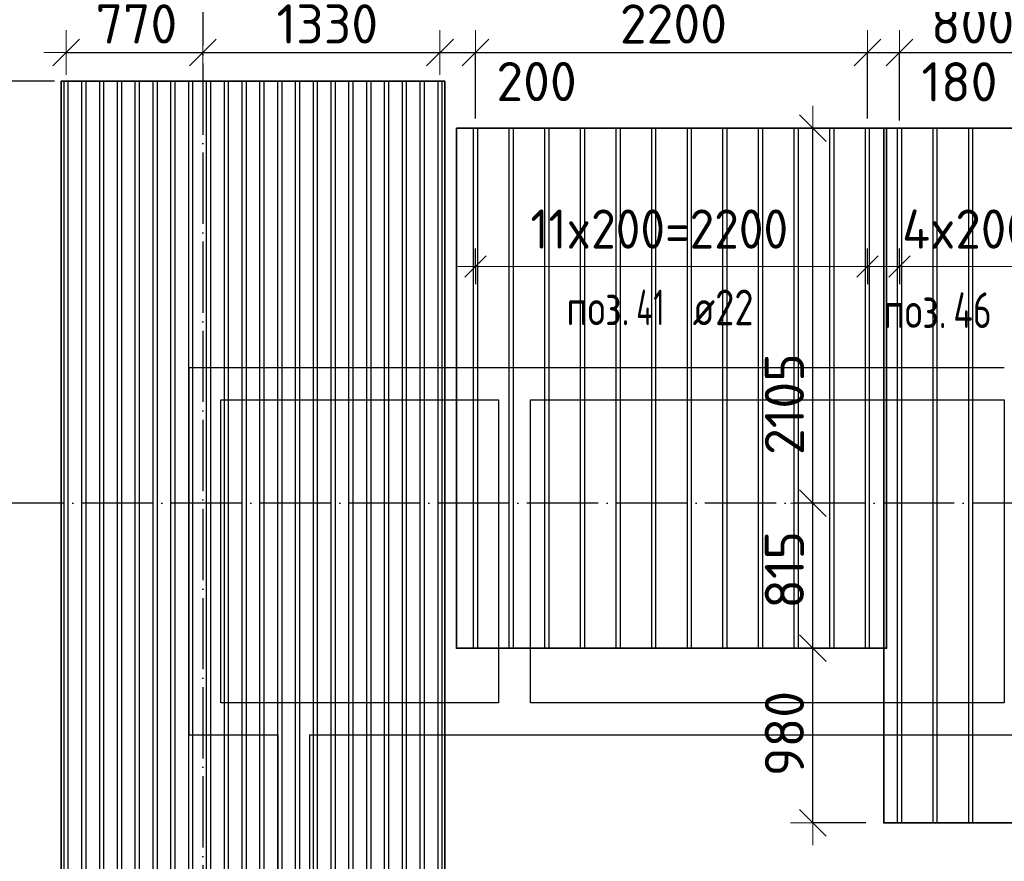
# Model space of a CAD drawing. Header units: millimetres. Extents: x -3483 to 105345, y -283423 to 72284.
# Tile 38 of 165: x 47371 to 52900, y -106390 to -101666. Entities that reach past the tile are written whole.
import ezdxf

# ---------------------------------------------------------------- set-up
doc = ezdxf.new("R2010")
doc.units = ezdxf.units.MM
doc.header["$PDMODE"] = 65
doc.linetypes.add('______11', pattern=[500, 400, -50, 0, -50])
doc.linetypes.add('______5', pattern=[1100, 800, -100, 100, -100])
doc.layers.add('Арм.стержн.Доп. Арм ниж.зоны У', color=7, linetype='Continuous', lineweight=35, true_color=0x1cff1c)
doc.layers.add('Осевая линия_ общее', color=7, linetype='______5', lineweight=13, true_color=0xa0a0a0)
doc.layers.add('Размерная линия_ общее', color=7, linetype='Continuous', lineweight=13)
doc.layers.add('Стена_ общее', color=7, linetype='Continuous', lineweight=35)
doc.styles.add('ISOCPEUR', font='ISOCPEUR')
doc.dimstyles.new('DIMSTYLE_4', dxfattribs={"dimtxt": 220, "dimasz": 250, "dimexe": 0, "dimexo": 0, "dimgap": 110, "dimtad": 2, "dimdec": 0, "dimrnd": 5, "dimzin": 12, "dimdsep": 46, "dimtxsty": 'ISOCPEUR', "dimblk1": 'ALL_ML_STRICH', "dimblk2": 'ALL_ML_STRICH', "dimsah": 1, "dimcen": 0, "dimclrd": 7, "dimclre": 256, "dimclrt": 7, "dimadec": 0, "dimazin": 0, "dimtfac": 1, "dimtdec": 0, "dimtix": 1, "dimtmove": 2, "dimatfit": 3, "dimfxl": 0, "dimtzin": 0, "dimlwd": 0, "dimlwe": -3, "dimarcsym": 0})
doc.dimstyles.new('DIMSTYLE_9', dxfattribs={"dimtxt": 220, "dimasz": 250, "dimexe": 0, "dimexo": 0, "dimgap": 110, "dimtad": 0, "dimdec": 0, "dimrnd": 5, "dimzin": 12, "dimdsep": 46, "dimtxsty": 'ISOCPEUR', "dimblk1": 'ALL_ML_STRICH', "dimblk2": 'ALL_ML_STRICH', "dimsah": 1, "dimcen": 0, "dimclrd": 7, "dimclre": 256, "dimclrt": 7, "dimadec": 0, "dimazin": 0, "dimtfac": 1, "dimtdec": 0, "dimtix": 1, "dimtmove": 2, "dimatfit": 3, "dimfxl": 0, "dimtvp": 1.2, "dimtzin": 0, "dimlwd": 0, "dimlwe": -3, "dimarcsym": 0})

# ---------------------------------------------------------------- blocks, each defined once
blk = doc.blocks.new('СЛОЖНЫЙ_ОБЪЕКТ_3')
at = {"layer": 'Стена_ общее', "color": 9, "linetype": 'Continuous', "lineweight": -3, "true_color": 0xc7c7c7, "transparency": 33554687}
for p, q in [((48320, -103620), (48320, -105500)), ((48500, -103620), (48320, -103620)), ((50060, -103620), (48500, -103620)), ((50240, -103620), (50060, -103620)), ((52900, -103620), (50240, -103620)), ((48500, -105500), (48500, -103800)), ((48500, -103800), (50060, -103800)), ((50060, -103800), (50060, -105500)), ((50240, -105500), (50240, -103800)), ((50240, -103800), (52900, -103800)), ((52900, -103800), (52900, -105500)), ((48320, -105500), (48320, -105680)), ((50060, -105500), (48500, -105500)), ((52900, -105500), (50240, -105500)), ((48320, -105680), (48820, -105680)), ((48820, -105680), (48820, -108210)), ((49000, -108210), (49000, -105680)), ((49000, -105680), (50060, -105680)), ((50060, -105680), (52900, -105680)), ((52900, -105680), (53080, -105680))]:
    blk.add_line(p, q, dxfattribs=at)
blk = doc.blocks.new('ALL_ML_STRICH')
at = {"color": 0, "linetype": 'ByBlock', "lineweight": -2}
for p, q in [((0, -0.5), (0, 0.5)), ((-0.3, -0.3), (0.3, 0.3)), ((-1, 0), (0.5, 0))]:
    blk.add_line(p, q, dxfattribs=at)
blk = doc.blocks.new('*D358')
at = {"layer": 'DEFPOINTS', "color": 7, "linetype": 'Continuous', "lineweight": 13, "transparency": 33554687}
for p in [(47631, -101849.8), (48400, -101921.2), (47631, -102054.3)]:
    blk.add_point(p, dxfattribs=at)
at = {"layer": 'Размерная линия_ общее', "color": 253, "linetype": 'Continuous', "lineweight": -2, "true_color": 0xa0a0a0, "transparency": 33554687}
for p, q in [((47631, -101849.8), (47631, -101849.8)), ((48400, -101849.8), (48400, -101849.8))]:
    blk.add_line(p, q, dxfattribs=at)
at = {"layer": 'Размерная линия_ общее', "color": 7, "linetype": 'Continuous', "lineweight": -2, "transparency": 33554687}
blk.add_line((47631, -101849.8), (48400, -101849.8), dxfattribs=at)
at = {"layer": 'Размерная линия_ общее', "color": 7, "linetype": 'Continuous', "lineweight": 13, "transparency": 33554687, "xscale": 250, "yscale": 250, "zscale": 250, "rotation": 180}
blk.add_blockref('ALL_ML_STRICH', (47631, -101849.8), dxfattribs=at)
at = {"layer": 'Размерная линия_ общее', "color": 7, "linetype": 'Continuous', "lineweight": 13, "transparency": 33554687, "xscale": 250, "yscale": 250, "zscale": 250}
blk.add_blockref('ALL_ML_STRICH', (48400, -101849.8), dxfattribs=at)
at = {"layer": 'Размерная линия_ общее', "color": 7, "linetype": 'Continuous', "lineweight": 13, "transparency": 33554687, "insert": (48026.5, -101689.8), "char_height": 220, "width": 660, "attachment_point": 5, "style": 'ISOCPEUR'}
blk.add_mtext('\\A1;{770}', dxfattribs=at)
blk = doc.blocks.new('*D359')
at = {"layer": 'DEFPOINTS', "color": 7, "linetype": 'Continuous', "lineweight": 13, "transparency": 33554687}
for p in [(48400, -101849.8), (48400, -101921.2), (49731, -102057.1)]:
    blk.add_point(p, dxfattribs=at)
at = {"layer": 'Размерная линия_ общее', "color": 253, "linetype": 'Continuous', "lineweight": -2, "true_color": 0xa0a0a0, "transparency": 33554687}
for p, q in [((48400, -101849.8), (48400, -101849.8)), ((49731, -101849.8), (49731, -101849.8))]:
    blk.add_line(p, q, dxfattribs=at)
at = {"layer": 'Размерная линия_ общее', "color": 7, "linetype": 'Continuous', "lineweight": -2, "transparency": 33554687}
blk.add_line((48400, -101849.8), (49731, -101849.8), dxfattribs=at)
at = {"layer": 'Размерная линия_ общее', "color": 7, "linetype": 'Continuous', "lineweight": 13, "transparency": 33554687, "xscale": 250, "yscale": 250, "zscale": 250, "rotation": 180}
blk.add_blockref('ALL_ML_STRICH', (48400, -101849.8), dxfattribs=at)
at = {"layer": 'Размерная линия_ общее', "color": 7, "linetype": 'Continuous', "lineweight": 13, "transparency": 33554687, "xscale": 250, "yscale": 250, "zscale": 250}
blk.add_blockref('ALL_ML_STRICH', (49731, -101849.8), dxfattribs=at)
at = {"layer": 'Размерная линия_ общее', "color": 7, "linetype": 'Continuous', "lineweight": 13, "transparency": 33554687, "insert": (49098.5, -101689.8), "char_height": 220, "width": 880, "attachment_point": 5, "style": 'ISOCPEUR'}
blk.add_mtext('\\A1;{1330}', dxfattribs=at)
blk = doc.blocks.new('*D360')
at = {"layer": 'DEFPOINTS', "color": 7, "linetype": 'Continuous', "lineweight": 13, "transparency": 33554687}
for p in [(49731, -101849.8), (49731, -102057.1), (49931, -102320.5)]:
    blk.add_point(p, dxfattribs=at)
at = {"layer": 'Размерная линия_ общее', "color": 253, "linetype": 'Continuous', "lineweight": -2, "true_color": 0xa0a0a0, "transparency": 33554687}
for p, q in [((49731, -101849.8), (49731, -101849.8)), ((49931, -102220.5), (49931, -101849.8))]:
    blk.add_line(p, q, dxfattribs=at)
at = {"layer": 'Размерная линия_ общее', "color": 7, "linetype": 'Continuous', "lineweight": -2, "transparency": 33554687}
blk.add_line((49731, -101849.8), (49931, -101849.8), dxfattribs=at)
at = {"layer": 'Размерная линия_ общее', "color": 7, "linetype": 'Continuous', "lineweight": 13, "transparency": 33554687, "xscale": 250, "yscale": 250, "zscale": 250, "rotation": 180}
blk.add_blockref('ALL_ML_STRICH', (49731, -101849.8), dxfattribs=at)
at = {"layer": 'Размерная линия_ общее', "color": 7, "linetype": 'Continuous', "lineweight": 13, "transparency": 33554687, "xscale": 250, "yscale": 250, "zscale": 250}
blk.add_blockref('ALL_ML_STRICH', (49931, -101849.8), dxfattribs=at)
at = {"layer": 'Размерная линия_ общее', "color": 7, "linetype": 'Continuous', "lineweight": 13, "transparency": 33554687, "insert": (50273.3, -102013.2), "char_height": 220, "width": 660, "attachment_point": 5, "style": 'ISOCPEUR'}
blk.add_mtext('\\A1;{200}', dxfattribs=at)
blk = doc.blocks.new('*D361')
at = {"layer": 'DEFPOINTS', "color": 7, "linetype": 'Continuous', "lineweight": 13, "transparency": 33554687}
for p in [(49931, -101849.8), (49931, -102320.5), (52131, -102320.5)]:
    blk.add_point(p, dxfattribs=at)
at = {"layer": 'Размерная линия_ общее', "color": 253, "linetype": 'Continuous', "lineweight": -2, "true_color": 0xa0a0a0, "transparency": 33554687}
for p, q in [((49931, -102220.5), (49931, -101849.8)), ((52131, -102220.5), (52131, -101849.8))]:
    blk.add_line(p, q, dxfattribs=at)
at = {"layer": 'Размерная линия_ общее', "color": 7, "linetype": 'Continuous', "lineweight": -2, "transparency": 33554687}
blk.add_line((49931, -101849.8), (52131, -101849.8), dxfattribs=at)
at = {"layer": 'Размерная линия_ общее', "color": 7, "linetype": 'Continuous', "lineweight": 13, "transparency": 33554687, "xscale": 250, "yscale": 250, "zscale": 250, "rotation": 180}
blk.add_blockref('ALL_ML_STRICH', (49931, -101849.8), dxfattribs=at)
at = {"layer": 'Размерная линия_ общее', "color": 7, "linetype": 'Continuous', "lineweight": 13, "transparency": 33554687, "xscale": 250, "yscale": 250, "zscale": 250}
blk.add_blockref('ALL_ML_STRICH', (52131, -101849.8), dxfattribs=at)
at = {"layer": 'Размерная линия_ общее', "color": 7, "linetype": 'Continuous', "lineweight": 13, "transparency": 33554687, "insert": (51042, -101689.8), "char_height": 220, "width": 880, "attachment_point": 5, "style": 'ISOCPEUR'}
blk.add_mtext('\\A1;{2200}', dxfattribs=at)
blk = doc.blocks.new('*D362')
at = {"layer": 'DEFPOINTS', "color": 7, "linetype": 'Continuous', "lineweight": 13, "transparency": 33554687}
for p in [(52131, -101849.8), (52131, -102320.5), (52311, -102331.2)]:
    blk.add_point(p, dxfattribs=at)
at = {"layer": 'Размерная линия_ общее', "color": 253, "linetype": 'Continuous', "lineweight": -2, "true_color": 0xa0a0a0, "transparency": 33554687}
for p, q in [((52131, -102220.5), (52131, -101849.8)), ((52311, -102231.2), (52311, -101849.8))]:
    blk.add_line(p, q, dxfattribs=at)
at = {"layer": 'Размерная линия_ общее', "color": 7, "linetype": 'Continuous', "lineweight": -2, "transparency": 33554687}
blk.add_line((52131, -101849.8), (52311, -101849.8), dxfattribs=at)
at = {"layer": 'Размерная линия_ общее', "color": 7, "linetype": 'Continuous', "lineweight": 13, "transparency": 33554687, "xscale": 250, "yscale": 250, "zscale": 250, "rotation": 180}
blk.add_blockref('ALL_ML_STRICH', (52131, -101849.8), dxfattribs=at)
at = {"layer": 'Размерная линия_ общее', "color": 7, "linetype": 'Continuous', "lineweight": 13, "transparency": 33554687, "xscale": 250, "yscale": 250, "zscale": 250}
blk.add_blockref('ALL_ML_STRICH', (52311, -101849.8), dxfattribs=at)
at = {"layer": 'Размерная линия_ общее', "color": 7, "linetype": 'Continuous', "lineweight": 13, "transparency": 33554687, "insert": (52648.2, -102014.6), "char_height": 220, "width": 660, "attachment_point": 5, "style": 'ISOCPEUR'}
blk.add_mtext('\\A1;{180}', dxfattribs=at)
blk = doc.blocks.new('*D363')
at = {"layer": 'DEFPOINTS', "color": 7, "linetype": 'Continuous', "lineweight": 13, "transparency": 33554687}
for p in [(52311, -101849.8), (52311, -102331.2), (53111, -102335.6)]:
    blk.add_point(p, dxfattribs=at)
at = {"layer": 'Размерная линия_ общее', "color": 253, "linetype": 'Continuous', "lineweight": -2, "true_color": 0xa0a0a0, "transparency": 33554687}
for p, q in [((52311, -102231.2), (52311, -101849.8)), ((53111, -102235.6), (53111, -101849.8))]:
    blk.add_line(p, q, dxfattribs=at)
at = {"layer": 'Размерная линия_ общее', "color": 7, "linetype": 'Continuous', "lineweight": -2, "transparency": 33554687}
blk.add_line((52311, -101849.8), (53111, -101849.8), dxfattribs=at)
at = {"layer": 'Размерная линия_ общее', "color": 7, "linetype": 'Continuous', "lineweight": 13, "transparency": 33554687, "xscale": 250, "yscale": 250, "zscale": 250, "rotation": 180}
blk.add_blockref('ALL_ML_STRICH', (52311, -101849.8), dxfattribs=at)
at = {"layer": 'Размерная линия_ общее', "color": 7, "linetype": 'Continuous', "lineweight": 13, "transparency": 33554687, "xscale": 250, "yscale": 250, "zscale": 250}
blk.add_blockref('ALL_ML_STRICH', (53111, -101849.8), dxfattribs=at)
at = {"layer": 'Размерная линия_ общее', "color": 7, "linetype": 'Continuous', "lineweight": 13, "transparency": 33554687, "insert": (52722, -101689.8), "char_height": 220, "width": 660, "attachment_point": 5, "style": 'ISOCPEUR'}
blk.add_mtext('\\A1;{800}', dxfattribs=at)
blk = doc.blocks.new('*D372')
at = {"layer": 'DEFPOINTS', "color": 7, "linetype": 'Continuous', "lineweight": 13, "transparency": 33554687}
for p in [(47307.8, -104380), (47185.7, -109811.8), (47693.7, -109811.8)]:
    blk.add_point(p, dxfattribs=at)
at = {"layer": 'Размерная линия_ общее', "color": 253, "linetype": 'Continuous', "lineweight": -2, "true_color": 0xa0a0a0, "transparency": 33554687}
for p, q in [((47207.8, -104380), (47185.7, -104380)), ((47593.7, -109811.8), (47185.7, -109811.8))]:
    blk.add_line(p, q, dxfattribs=at)
at = {"layer": 'Размерная линия_ общее', "color": 7, "linetype": 'Continuous', "lineweight": -2, "transparency": 33554687}
blk.add_line((47185.7, -109811.8), (47185.7, -104380), dxfattribs=at)
at = {"layer": 'Размерная линия_ общее', "color": 7, "linetype": 'Continuous', "lineweight": 13, "transparency": 33554687, "xscale": 250, "yscale": 250, "zscale": 250}
for p, rotation in [((47185.7, -104380), 90), ((47185.7, -109811.8), 270)]:
    blk.add_blockref('ALL_ML_STRICH', p, dxfattribs=dict(at, rotation=rotation))
at = {"layer": 'Размерная линия_ общее', "color": 7, "linetype": 'Continuous', "lineweight": 13, "transparency": 33554687, "insert": (47025.7, -107095.9), "char_height": 220, "width": 880, "attachment_point": 5, "rotation": 90, "style": 'ISOCPEUR'}
blk.add_mtext('\\A1;{5430}', dxfattribs=at)
blk = doc.blocks.new('*D373')
at = {"layer": 'DEFPOINTS', "color": 7, "linetype": 'Continuous', "lineweight": 13, "transparency": 33554687}
for p in [(47667, -102011.8), (47185.7, -104380), (47307.8, -104380)]:
    blk.add_point(p, dxfattribs=at)
at = {"layer": 'Размерная линия_ общее', "color": 253, "linetype": 'Continuous', "lineweight": -2, "true_color": 0xa0a0a0, "transparency": 33554687}
for p, q in [((47567, -102011.8), (47185.7, -102011.8)), ((47207.8, -104380), (47185.7, -104380))]:
    blk.add_line(p, q, dxfattribs=at)
at = {"layer": 'Размерная линия_ общее', "color": 7, "linetype": 'Continuous', "lineweight": -2, "transparency": 33554687}
blk.add_line((47185.7, -104380), (47185.7, -102011.8), dxfattribs=at)
at = {"layer": 'Размерная линия_ общее', "color": 7, "linetype": 'Continuous', "lineweight": 13, "transparency": 33554687, "xscale": 250, "yscale": 250, "zscale": 250}
for p, rotation in [((47185.7, -102011.8), 90), ((47185.7, -104380), 270)]:
    blk.add_blockref('ALL_ML_STRICH', p, dxfattribs=dict(at, rotation=rotation))
at = {"layer": 'Размерная линия_ общее', "color": 7, "linetype": 'Continuous', "lineweight": 13, "transparency": 33554687, "insert": (47025.7, -103184.9), "char_height": 220, "width": 880, "attachment_point": 5, "rotation": 90, "style": 'ISOCPEUR'}
blk.add_mtext('\\A1;{2370}', dxfattribs=at)
blk = doc.blocks.new('*D474')
at = {"layer": 'DEFPOINTS', "color": 7, "linetype": 'Continuous', "lineweight": 13, "transparency": 33554687}
for p in [(51800.9, -105194.4), (51825.1, -106174.4), (52223, -106174.4)]:
    blk.add_point(p, dxfattribs=at)
at = {"layer": 'Размерная линия_ общее', "color": 253, "linetype": 'Continuous', "lineweight": -2, "true_color": 0xa0a0a0, "transparency": 33554687}
for p, q in [((51825.1, -105194.4), (51825.1, -105194.4)), ((52123, -106174.4), (51825.1, -106174.4))]:
    blk.add_line(p, q, dxfattribs=at)
at = {"layer": 'Размерная линия_ общее', "color": 7, "linetype": 'Continuous', "lineweight": -2, "transparency": 33554687}
blk.add_line((51825.1, -106174.4), (51825.1, -105194.4), dxfattribs=at)
at = {"layer": 'Размерная линия_ общее', "color": 7, "linetype": 'Continuous', "lineweight": 13, "transparency": 33554687, "xscale": 250, "yscale": 250, "zscale": 250}
for p, rotation in [((51825.1, -105194.4), 90), ((51825.1, -106174.4), 270)]:
    blk.add_blockref('ALL_ML_STRICH', p, dxfattribs=dict(at, rotation=rotation))
at = {"layer": 'Размерная линия_ общее', "color": 7, "linetype": 'Continuous', "lineweight": 13, "transparency": 33554687, "insert": (51665.1, -105673.4), "char_height": 220, "width": 660, "attachment_point": 5, "rotation": 90, "style": 'ISOCPEUR'}
blk.add_mtext('\\A1;{980}', dxfattribs=at)
blk = doc.blocks.new('*D475')
at = {"layer": 'DEFPOINTS', "color": 7, "linetype": 'Continuous', "lineweight": 13, "transparency": 33554687}
for p in [(51797.5, -104380), (51800.9, -105194.4), (51825.1, -105194.4)]:
    blk.add_point(p, dxfattribs=at)
at = {"layer": 'Размерная линия_ общее', "color": 253, "linetype": 'Continuous', "lineweight": -2, "true_color": 0xa0a0a0, "transparency": 33554687}
for p, q in [((51825.1, -104380), (51825.1, -104380)), ((51825.1, -105194.4), (51825.1, -105194.4))]:
    blk.add_line(p, q, dxfattribs=at)
at = {"layer": 'Размерная линия_ общее', "color": 7, "linetype": 'Continuous', "lineweight": -2, "transparency": 33554687}
blk.add_line((51825.1, -105194.4), (51825.1, -104380), dxfattribs=at)
at = {"layer": 'Размерная линия_ общее', "color": 7, "linetype": 'Continuous', "lineweight": 13, "transparency": 33554687, "xscale": 250, "yscale": 250, "zscale": 250}
for p, rotation in [((51825.1, -104380), 90), ((51825.1, -105194.4), 270)]:
    blk.add_blockref('ALL_ML_STRICH', p, dxfattribs=dict(at, rotation=rotation))
at = {"layer": 'Размерная линия_ общее', "color": 7, "linetype": 'Continuous', "lineweight": 13, "transparency": 33554687, "insert": (51665.1, -104754.2), "char_height": 220, "width": 660, "attachment_point": 5, "rotation": 90, "style": 'ISOCPEUR'}
blk.add_mtext('\\A1;{815}', dxfattribs=at)
blk = doc.blocks.new('*D476')
at = {"layer": 'DEFPOINTS', "color": 7, "linetype": 'Continuous', "lineweight": 13, "transparency": 33554687}
for p in [(51844.5, -102274.4), (51797.5, -104380), (51825.1, -104380)]:
    blk.add_point(p, dxfattribs=at)
at = {"layer": 'Размерная линия_ общее', "color": 253, "linetype": 'Continuous', "lineweight": -2, "true_color": 0xa0a0a0, "transparency": 33554687}
for p, q in [((51825.1, -102274.4), (51825.1, -102274.4)), ((51825.1, -104380), (51825.1, -104380))]:
    blk.add_line(p, q, dxfattribs=at)
at = {"layer": 'Размерная линия_ общее', "color": 7, "linetype": 'Continuous', "lineweight": -2, "transparency": 33554687}
blk.add_line((51825.1, -104380), (51825.1, -102274.4), dxfattribs=at)
at = {"layer": 'Размерная линия_ общее', "color": 7, "linetype": 'Continuous', "lineweight": 13, "transparency": 33554687, "xscale": 250, "yscale": 250, "zscale": 250}
for p, rotation in [((51825.1, -102274.4), 90), ((51825.1, -104380), 270)]:
    blk.add_blockref('ALL_ML_STRICH', p, dxfattribs=dict(at, rotation=rotation))
at = {"layer": 'Размерная линия_ общее', "color": 7, "linetype": 'Continuous', "lineweight": 13, "transparency": 33554687, "insert": (51665.1, -103824.2), "char_height": 220, "width": 880, "attachment_point": 5, "rotation": 90, "style": 'ISOCPEUR'}
blk.add_mtext('\\A1;{2105}', dxfattribs=at)

msp = doc.modelspace()

# ---------------------------------------------------------------- linework, layer by layer
at = {"layer": 'Арм.стержн.Доп. Арм ниж.зоны У', "color": 253, "linetype": 'Continuous', "lineweight": -3, "true_color": 0xa0a0a0, "transparency": 33554687}
for p, q in [((49931, -103051.2), (49931, -102951.2)), ((52131, -103051.2), (52131, -102951.2)), ((52311, -103051.2), (52311, -102951.2)), ((49931, -103051.2), (49931, -103151.2)), ((52131, -103051.2), (52131, -103151.2)), ((52311, -103051.2), (52311, -103151.2))]:
    msp.add_line(p, q, dxfattribs=at)
at = {"layer": 'Арм.стержн.Доп. Арм ниж.зоны У', "color": 7, "linetype": 'Continuous', "lineweight": 25, "transparency": 33554687}
for p, q in [((49871, -103111.2), (49991, -102991.2)), ((52071, -103111.2), (52191, -102991.2)), ((52251, -103111.2), (52371, -102991.2))]:
    msp.add_line(p, q, dxfattribs=at)
at = {"layer": 'Арм.стержн.Доп. Арм ниж.зоны У', "color": 7, "linetype": 'Continuous', "lineweight": 13, "transparency": 33554687}
for p, q in [((49931, -103051.2), (49831, -103051.2)), ((52131, -103051.2), (52231, -103051.2)), ((52311, -103051.2), (52211, -103051.2)), ((52311, -103051.2), (53111, -103051.2))]:
    msp.add_line(p, q, dxfattribs=at)
at = {"layer": 'Арм.стержн.Доп. Арм ниж.зоны У', "color": 52, "linetype": 'Continuous', "lineweight": 35, "transparency": 33554687}
for points in [[(49759, -102011.8), (49759, -109811.8), (47603, -109811.8), (47603, -102011.8), (49759, -102011.8)], [(49823, -102274.4), (49823, -105194.4), (52239, -105194.4), (52239, -102274.4), (49823, -102274.4)], [(53199, -102274.4), (53199, -106174.4), (52223, -106174.4), (52223, -102274.4), (53199, -102274.4)]]:
    msp.add_lwpolyline(points, dxfattribs=at)
at = {"layer": 'Арм.стержн.Доп. Арм ниж.зоны У', "color": 7, "linetype": 'Continuous', "lineweight": 25, "transparency": 33554687}
for points in [[(47642, -102011.8), (47642, -109811.8), (47620, -109811.8), (47620, -102011.8), (47642, -102011.8)], [(47742, -102011.8), (47742, -109811.8), (47720, -109811.8), (47720, -102011.8), (47742, -102011.8)], [(47842, -102011.8), (47842, -109811.8), (47820, -109811.8), (47820, -102011.8), (47842, -102011.8)], [(47942, -102011.8), (47942, -109811.8), (47920, -109811.8), (47920, -102011.8), (47942, -102011.8)], [(48042, -102011.8), (48042, -109811.8), (48020, -109811.8), (48020, -102011.8), (48042, -102011.8)], [(48142, -102011.8), (48142, -109811.8), (48120, -109811.8), (48120, -102011.8), (48142, -102011.8)], [(48242, -102011.8), (48242, -109811.8), (48220, -109811.8), (48220, -102011.8), (48242, -102011.8)], [(48342, -102011.8), (48342, -109811.8), (48320, -109811.8), (48320, -102011.8), (48342, -102011.8)], [(48442, -102011.8), (48442, -109811.8), (48420, -109811.8), (48420, -102011.8), (48442, -102011.8)], [(48542, -102011.8), (48542, -109811.8), (48520, -109811.8), (48520, -102011.8), (48542, -102011.8)], [(48642, -102011.8), (48642, -109811.8), (48620, -109811.8), (48620, -102011.8), (48642, -102011.8)], [(48742, -102011.8), (48742, -109811.8), (48720, -109811.8), (48720, -102011.8), (48742, -102011.8)], [(48842, -102011.8), (48842, -109811.8), (48820, -109811.8), (48820, -102011.8), (48842, -102011.8)], [(48942, -102011.8), (48942, -109811.8), (48920, -109811.8), (48920, -102011.8), (48942, -102011.8)], [(49042, -102011.8), (49042, -109811.8), (49020, -109811.8), (49020, -102011.8), (49042, -102011.8)], [(49142, -102011.8), (49142, -109811.8), (49120, -109811.8), (49120, -102011.8), (49142, -102011.8)], [(49242, -102011.8), (49242, -109811.8), (49220, -109811.8), (49220, -102011.8), (49242, -102011.8)], [(49342, -102011.8), (49342, -109811.8), (49320, -109811.8), (49320, -102011.8), (49342, -102011.8)], [(49442, -102011.8), (49442, -109811.8), (49420, -109811.8), (49420, -102011.8), (49442, -102011.8)], [(49542, -102011.8), (49542, -109811.8), (49520, -109811.8), (49520, -102011.8), (49542, -102011.8)], [(49642, -102011.8), (49642, -109811.8), (49620, -109811.8), (49620, -102011.8), (49642, -102011.8)], [(49742, -102011.8), (49742, -109811.8), (49720, -109811.8), (49720, -102011.8), (49742, -102011.8)], [(49942, -102274.4), (49942, -105194.4), (49920, -105194.4), (49920, -102274.4), (49942, -102274.4)], [(50142, -102274.4), (50142, -105194.4), (50120, -105194.4), (50120, -102274.4), (50142, -102274.4)], [(50342, -102274.4), (50342, -105194.4), (50320, -105194.4), (50320, -102274.4), (50342, -102274.4)], [(50542, -102274.4), (50542, -105194.4), (50520, -105194.4), (50520, -102274.4), (50542, -102274.4)], [(50742, -102274.4), (50742, -105194.4), (50720, -105194.4), (50720, -102274.4), (50742, -102274.4)], [(50942, -102274.4), (50942, -105194.4), (50920, -105194.4), (50920, -102274.4), (50942, -102274.4)], [(51142, -102274.4), (51142, -105194.4), (51120, -105194.4), (51120, -102274.4), (51142, -102274.4)], [(51342, -102274.4), (51342, -105194.4), (51320, -105194.4), (51320, -102274.4), (51342, -102274.4)], [(51542, -102274.4), (51542, -105194.4), (51520, -105194.4), (51520, -102274.4), (51542, -102274.4)], [(51742, -102274.4), (51742, -105194.4), (51720, -105194.4), (51720, -102274.4), (51742, -102274.4)], [(51942, -102274.4), (51942, -105194.4), (51920, -105194.4), (51920, -102274.4), (51942, -102274.4)], [(52142, -102274.4), (52142, -105194.4), (52120, -105194.4), (52120, -102274.4), (52142, -102274.4)], [(52322, -102274.4), (52322, -106174.4), (52300, -106174.4), (52300, -102274.4), (52322, -102274.4)], [(52522, -102274.4), (52522, -106174.4), (52500, -106174.4), (52500, -102274.4), (52522, -102274.4)], [(52722, -102274.4), (52722, -106174.4), (52700, -106174.4), (52700, -102274.4), (52722, -102274.4)]]:
    msp.add_lwpolyline(points, dxfattribs=at)
at = {"layer": 'Арм.стержн.Доп. Арм ниж.зоны У', "color": 7, "linetype": 'Continuous', "lineweight": 13, "transparency": 33554687}
msp.add_lwpolyline([(49931, -103051.2), (50040, -103051.2), (50040, -103051.2), (52131, -103051.2)], dxfattribs=at)
at = {"layer": 'Осевая линия_ общее', "color": 253, "linetype": '______11', "lineweight": -3, "true_color": 0xa0a0a0, "transparency": 33554687}
for p, q in [((48400, -93410), (48400, -142827.9)), ((56620, -104380), (37142.2, -104380))]:
    msp.add_line(p, q, dxfattribs=at)

# ---------------------------------------------------------------- block references
at = {"layer": 'Стена_ общее', "color": 9, "linetype": 'Continuous', "lineweight": -3, "true_color": 0xc7c7c7, "transparency": 33554687}
msp.add_blockref('СЛОЖНЫЙ_ОБЪЕКТ_3', (0, 0), dxfattribs=at)

# ---------------------------------------------------------------- texts
at = {"layer": 'Арм.стержн.Доп. Арм ниж.зоны У', "color": 7, "linetype": 'Continuous', "lineweight": 13, "transparency": 33554687, "char_height": 220, "attachment_point": 7, "style": 'ISOCPEUR'}
for s, insert, width in [('\\W0.92;11x200=2200', (50239, -102951.2), 1706.474), ('\\W0.95;4x200', (52326, -102951.2), 895.564)]:
    msp.add_mtext(s, dxfattribs=dict(at, insert=insert, width=width))
at = {"layer": 'Арм.стержн.Доп. Арм ниж.зоны У', "color": 7, "linetype": 'Continuous', "lineweight": 25, "transparency": 33554687, "char_height": 200, "attachment_point": 7, "style": 'ISOCPEUR'}
for s, insert, width in [('\\W0.77;поз.', (50441, -103381.2), 468.039), ('\\W0.64;41', (50832.6, -103381.2), 280.312), ('\\W0.79; ø22 ', (51049.3, -103381.2), 661.987), ('\\W0.73;46', (52613.5, -103396.7), 323.329), ('\\W0.77;поз.', (52221.8, -103396.7), 468.039)]:
    msp.add_mtext(s, dxfattribs=dict(at, insert=insert, width=width))

# ---------------------------------------------------------------- dimensions: what is measured, and where the dimension line sits
at = {"layer": 'Размерная линия_ общее', "color": 7, "linetype": 'Continuous', "lineweight": 13, "transparency": 33554687}
for base, p1, p2, dimstyle, picture, middle in [((48400, -101849.8), (47631, -101849.8), (48400, -101849.8), 'DIMSTYLE_4', '*D358', (48026.5, -101689.8)), ((49731, -101849.8), (48400, -101849.8), (49731, -101849.8), 'DIMSTYLE_4', '*D359', (49098.5, -101689.8)), ((52131, -101849.8), (49931, -102220.5), (52131, -102220.5), 'DIMSTYLE_4', '*D361', (51042, -101689.8)), ((53111, -101849.8), (52311, -102231.2), (53111, -102235.6), 'DIMSTYLE_4', '*D363', (52722, -101689.8)), ((49931, -101849.8), (49731, -101849.8), (49931, -102220.5), 'DIMSTYLE_9', '*D360', (50273.3, -102013.2)), ((52311, -101849.8), (52131, -102220.5), (52311, -102231.2), 'DIMSTYLE_9', '*D362', (52648.2, -102014.6))]:
    dim = msp.add_linear_dim(base=base, p1=p1, p2=p2, dimstyle=dimstyle, override={"dimpost": '<>', "dimclrd": 7, "dimclre": 253, "dimclrt": 7, "dimlwd": 0, "dimlwe": 65533}, dxfattribs=at)
    dim.commit()
    dim.dimension.update_dxf_attribs({"geometry": picture, "text_midpoint": middle, "dimtype": 160})
for base, p1, p2, picture, middle in [((47185.7, -102011.8), (47207.8, -104380), (47567, -102011.8), '*D373', (47025.7, -103184.9)), ((51825.1, -102274.4), (51825.1, -104380), (51825.1, -102274.4), '*D476', (51665.1, -103824.2)), ((47185.7, -104380), (47593.7, -109811.8), (47207.8, -104380), '*D372', (47025.7, -107095.9)), ((51825.1, -104380), (51825.1, -105194.4), (51825.1, -104380), '*D475', (51665.1, -104754.2)), ((51825.1, -105194.4), (52123, -106174.4), (51825.1, -105194.4), '*D474', (51665.1, -105673.4))]:
    dim = msp.add_linear_dim(base=base, p1=p1, p2=p2, angle=90, dimstyle='DIMSTYLE_4', override={"dimpost": '<>', "dimclrd": 7, "dimclre": 253, "dimclrt": 7, "dimlwd": 0, "dimlwe": 65533}, dxfattribs=at)
    dim.commit()
    dim.dimension.update_dxf_attribs({"geometry": picture, "text_midpoint": middle, "dimtype": 160})

doc.saveas('drawing.dxf')
